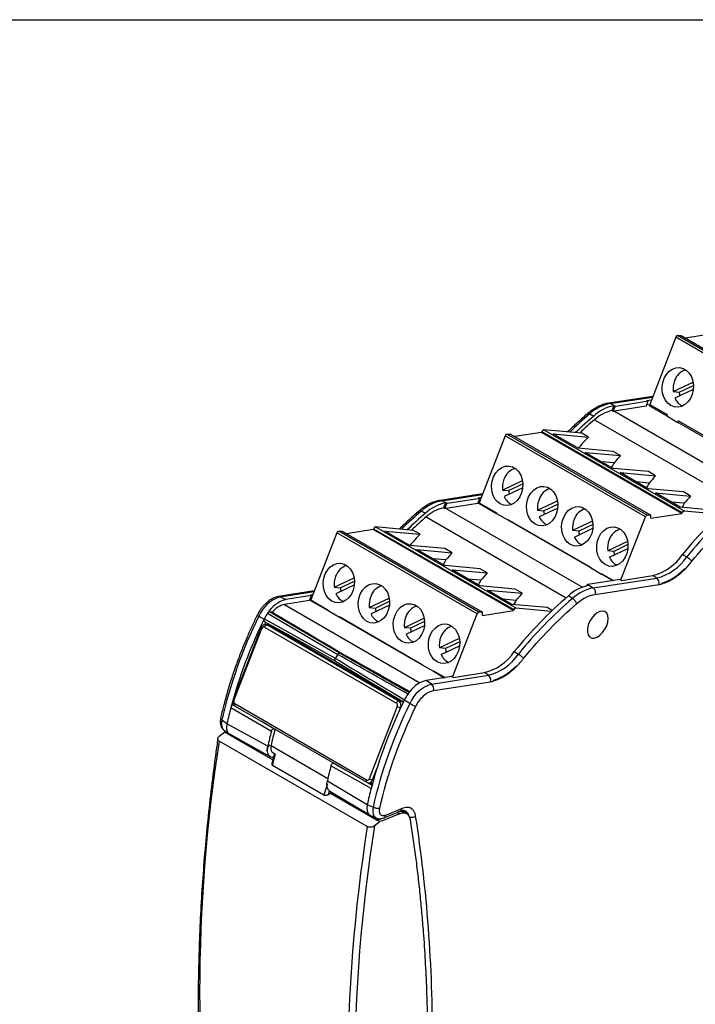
# Model space of a CAD drawing. Header units: millimetres. Extents: x 10 to 410, y 10 to 314.
# Tile 13 of 14: x 286 to 354, y 215 to 314. Entities that reach past the tile are written whole.
import ezdxf

# ---------------------------------------------------------------- set-up
doc = ezdxf.new("R2010")
doc.units = ezdxf.units.MM
doc.header["$LTSCALE"] = 1.5
doc.layers.add('TEXT', color=140, linetype='Continuous', lineweight=25)

msp = doc.modelspace()

# ---------------------------------------------------------------- linework, layer by layer
for p, q in [((351.927, 282.301), (349.302, 275.536)), ((366.069, 274.137), (351.927, 282.301)), ((366.257, 274.308), (352.115, 282.472)), ((352.115, 282.472), (352.466, 282.464)), ((352.466, 282.464), (366.608, 274.3)), ((355.605, 282.636), (352.903, 282.212)), ((351.664, 276.822), (353.672, 277.774)), ((353.695, 277.049), (351.839, 276.169)), ((352.276, 276.767), (353.709, 277.447)), ((349.613, 276.338), (345.139, 275.645)), ((345.319, 275.615), (349.589, 276.276)), ((351.664, 276.822), (352.276, 276.767)), ((345.878, 275.335), (345.319, 275.615)), ((345.67, 275.398), (345.48, 274.906)), ((345.622, 274.825), (345.817, 275.326)), ((345.67, 275.398), (345.817, 275.326)), ((348.946, 275.34), (345.744, 274.845)), ((349.14, 275.84), (345.878, 275.335)), ((348.946, 275.34), (349.14, 275.84)), ((349.289, 275.497), (348.989, 275.451)), ((348.996, 275.912), (349.477, 275.987)), ((349.14, 275.84), (348.996, 275.912)), ((349.274, 275.391), (351.019, 274.384)), ((349.302, 275.536), (351.07, 274.515)), ((343.251, 274.573), (343.653, 274.359)), ((345.744, 274.845), (359.496, 266.906)), ((351.07, 274.515), (351.012, 274.366)), ((351.012, 274.366), (352.144, 273.713)), ((343.741, 273.989), (357.856, 265.841)), ((352.144, 273.713), (352.201, 273.862)), ((352.144, 273.713), (352.173, 273.718)), ((352.173, 273.718), (360.494, 268.914)), ((352.201, 273.862), (360.545, 269.045)), ((334.722, 272.368), (332.097, 265.603)), ((348.864, 264.204), (334.722, 272.368)), ((349.052, 264.376), (334.909, 272.54)), ((334.909, 272.54), (335.26, 272.532)), ((335.26, 272.532), (349.402, 264.368)), ((338.4, 272.703), (335.697, 272.279)), ((338.4, 272.703), (338.435, 272.795)), ((352.542, 264.539), (338.4, 272.703)), ((338.435, 272.795), (352.577, 264.63)), ((338.628, 272.966), (352.771, 264.802)), ((342.454, 272.624), (338.628, 272.966)), ((339.57, 272.557), (343.119, 272.24)), ((342.077, 271.109), (339.57, 272.557)), ((343.119, 272.24), (342.454, 272.624)), ((345.627, 270.792), (342.077, 271.109)), ((342.802, 270.691), (346.352, 270.374)), ((345.613, 269.068), (342.802, 270.691)), ((346.352, 270.374), (345.627, 270.792)), ((345.717, 269.637), (344.428, 269.753)), ((349.162, 268.751), (345.613, 269.068)), ((346.338, 268.65), (349.887, 268.333)), ((349.148, 267.027), (346.338, 268.65)), ((349.887, 268.333), (349.162, 268.751)), ((334.458, 266.889), (336.466, 267.842)), ((336.49, 267.117), (334.633, 266.236)), ((335.071, 266.835), (336.503, 267.514)), ((349.252, 267.596), (347.963, 267.712)), ((332.449, 266.511), (328.168, 265.849)), ((328.348, 265.818), (332.425, 266.449)), ((332.025, 266.115), (332.313, 266.16)), ((332.169, 266.043), (332.025, 266.115)), ((334.458, 266.889), (335.071, 266.835)), ((352.698, 266.71), (349.148, 267.027)), ((349.873, 266.609), (353.423, 266.292)), ((352.381, 265.161), (349.873, 266.609)), ((353.423, 266.292), (352.698, 266.71)), ((328.908, 265.538), (328.348, 265.818)), ((328.7, 265.601), (328.509, 265.109)), ((328.652, 265.028), (328.846, 265.529)), ((328.7, 265.601), (328.846, 265.529)), ((331.975, 265.544), (328.774, 265.048)), ((332.169, 266.043), (328.908, 265.538)), ((331.975, 265.544), (332.169, 266.043)), ((332.123, 265.67), (332.018, 265.654)), ((332.082, 265.56), (333.848, 264.541)), ((332.097, 265.603), (333.865, 264.583)), ((337.994, 264.848), (340.002, 265.801)), ((338.606, 264.794), (340.039, 265.473)), ((352.788, 265.555), (351.499, 265.67)), ((355.93, 264.844), (352.381, 265.161)), ((326.273, 264.771), (326.676, 264.557)), ((326.764, 264.187), (340.88, 256.039)), ((328.774, 265.048), (342.526, 257.109)), ((333.865, 264.583), (333.848, 264.539)), ((333.848, 264.539), (334.979, 263.886)), ((337.994, 264.848), (338.606, 264.794)), ((340.025, 265.076), (338.169, 264.195)), ((346.39, 257.828), (348.864, 264.204)), ((349.402, 264.368), (349.052, 264.376)), ((349.402, 264.046), (352.542, 264.539)), ((349.402, 264.046), (349.402, 264.368)), ((352.577, 264.63), (352.542, 264.539)), ((352.771, 264.802), (356.367, 264.48)), ((321.658, 263.169), (335.8, 255.005)), ((325.483, 262.827), (321.658, 263.169)), ((334.979, 263.886), (334.996, 263.93)), ((334.979, 263.886), (334.982, 263.886)), ((334.982, 263.886), (343.324, 259.071)), ((334.996, 263.93), (343.34, 259.113)), ((343.537, 263.76), (341.529, 262.807)), ((343.574, 263.432), (342.142, 262.753)), ((317.751, 262.571), (315.126, 255.806)), ((331.893, 254.407), (317.751, 262.571)), ((332.081, 254.579), (317.939, 262.743)), ((317.939, 262.743), (318.29, 262.735)), ((318.29, 262.735), (332.432, 254.571)), ((321.429, 262.907), (318.727, 262.482)), ((321.429, 262.907), (321.465, 262.998)), ((335.571, 254.742), (321.429, 262.907)), ((321.465, 262.998), (335.607, 254.834)), ((322.599, 262.76), (326.149, 262.443)), ((325.107, 261.313), (322.599, 262.76)), ((326.149, 262.443), (325.483, 262.827)), ((342.142, 262.753), (341.529, 262.807)), ((341.704, 262.154), (343.561, 263.035)), ((328.656, 260.995), (325.107, 261.313)), ((347.073, 261.719), (345.065, 260.766)), ((347.11, 261.391), (345.677, 260.712)), ((325.831, 260.894), (329.381, 260.577)), ((328.642, 259.272), (325.831, 260.894)), ((329.381, 260.577), (328.656, 260.995)), ((345.677, 260.712), (345.065, 260.766)), ((345.24, 260.113), (347.097, 260.994)), ((352.613, 260.399), (353.032, 260.149)), ((328.746, 259.84), (327.457, 259.956)), ((332.192, 258.954), (328.642, 259.272)), ((329.367, 258.853), (332.917, 258.536)), ((332.178, 257.23), (329.367, 258.853)), ((332.917, 258.536), (332.192, 258.954)), ((343.34, 259.113), (343.323, 259.069)), ((343.323, 259.069), (344.454, 258.416)), ((344.454, 258.416), (344.471, 258.46)), ((344.454, 258.416), (344.457, 258.417)), ((344.457, 258.417), (345.583, 257.766)), ((344.471, 258.46), (345.653, 257.777)), ((346.45, 257.788), (349.602, 258.275)), ((350.002, 258.013), (349.602, 258.275)), ((317.488, 257.093), (319.496, 258.045)), ((319.519, 257.32), (317.663, 256.439)), ((318.1, 257.038), (319.533, 257.717)), ((332.282, 257.799), (330.993, 257.915)), ((335.727, 256.913), (332.178, 257.23)), ((342.938, 257.236), (342.988, 257.365)), ((342.988, 257.365), (343.05, 257.374)), ((343.125, 257.273), (342.988, 257.365)), ((346.311, 257.879), (343.05, 257.374)), ((343.05, 257.374), (343.588, 257.02)), ((343.588, 257.02), (350.002, 258.013)), ((343.8, 256.374), (350.215, 257.367)), ((346.311, 257.879), (346.45, 257.788)), ((315.478, 256.714), (311.865, 256.155)), ((312.044, 256.124), (315.454, 256.652)), ((315.202, 256.247), (312.603, 255.844)), ((315.008, 255.747), (315.202, 256.247)), ((315.058, 256.319), (315.342, 256.363)), ((315.058, 256.319), (315.202, 256.247)), ((317.488, 257.093), (318.1, 257.038)), ((332.903, 256.812), (336.452, 256.495)), ((335.41, 255.364), (332.903, 256.812)), ((336.452, 256.495), (335.727, 256.913)), ((341.513, 255.973), (341.101, 256.229)), ((312.044, 256.124), (312.603, 255.844)), ((315.008, 255.747), (312.471, 255.355)), ((312.471, 255.355), (326.137, 247.465)), ((315.152, 255.873), (315.051, 255.857)), ((315.112, 255.763), (316.878, 254.744)), ((315.126, 255.806), (316.894, 254.786)), ((321.023, 255.052), (323.031, 256.004)), ((323.055, 255.279), (321.198, 254.398)), ((321.635, 254.997), (323.068, 255.676)), ((335.817, 255.758), (334.528, 255.874)), ((338.96, 255.047), (335.41, 255.364)), ((309.866, 254.544), (309.736, 254.285)), ((310.773, 254.481), (317.846, 250.311)), ((318.043, 250.441), (310.967, 254.606)), ((311.253, 254.58), (310.967, 254.606)), ((316.894, 254.786), (316.877, 254.742)), ((316.877, 254.742), (318.009, 254.089)), ((321.023, 255.052), (321.635, 254.997)), ((329.42, 248.033), (331.893, 254.407)), ((332.432, 254.571), (332.081, 254.579)), ((332.432, 254.25), (335.571, 254.742)), ((332.432, 254.25), (332.432, 254.571)), ((335.607, 254.834), (335.571, 254.742)), ((335.8, 255.005), (339.396, 254.683)), ((339.469, 254.753), (338.96, 255.047)), ((309.883, 254.171), (310.409, 253.862)), ((310.435, 253.913), (310.409, 253.862)), ((317.606, 249.915), (310.435, 253.913)), ((310.608, 253.556), (310.497, 253.325)), ((310.575, 253.329), (310.565, 253.329)), ((310.873, 253.302), (310.575, 253.329)), ((324.001, 245.612), (310.707, 253.286)), ((310.707, 253.286), (311.008, 253.259)), ((311.008, 253.259), (324.301, 245.585)), ((318.009, 254.089), (318.025, 254.133)), ((318.009, 254.089), (318.011, 254.09)), ((318.011, 254.09), (326.353, 249.274)), ((318.025, 254.133), (326.369, 249.316)), ((326.567, 253.963), (324.559, 253.011)), ((324.734, 252.357), (326.59, 253.238)), ((326.604, 253.635), (325.171, 252.956)), ((310.121, 253.023), (307.292, 245.733)), ((307.372, 245.656), (310.201, 252.946)), ((310.121, 253.023), (310.12, 253.019)), ((310.466, 253.072), (323.759, 245.398)), ((325.171, 252.956), (324.559, 253.011)), ((330.102, 251.922), (328.094, 250.969)), ((330.139, 251.594), (328.707, 250.915)), ((318.258, 250.422), (318.043, 250.441)), ((318.043, 250.441), (325.036, 246.483)), ((328.707, 250.915), (328.094, 250.969)), ((328.269, 250.316), (330.126, 251.197)), ((335.643, 250.602), (336.061, 250.352)), ((326.369, 249.316), (326.352, 249.272)), ((326.352, 249.272), (327.484, 248.619)), ((327.484, 248.619), (327.501, 248.663)), ((327.484, 248.619), (327.486, 248.62)), ((327.486, 248.62), (328.613, 247.969)), ((327.501, 248.663), (328.683, 247.98)), ((329.483, 247.991), (332.631, 248.479)), ((333.031, 248.216), (332.631, 248.479)), ((329.344, 248.083), (326.745, 247.68)), ((327.284, 247.327), (326.745, 247.68)), ((327.284, 247.327), (333.031, 248.216)), ((327.497, 246.68), (333.245, 247.57)), ((329.483, 247.991), (329.344, 248.083)), ((307.292, 245.733), (307.292, 245.729)), ((320.754, 237.652), (307.461, 245.326)), ((324.301, 245.585), (324.001, 245.612)), ((325.122, 245.373), (324.551, 245.698)), ((307.068, 244.963), (311.153, 242.567)), ((307.362, 245.215), (307.323, 245.219)), ((307.416, 245.164), (307.323, 245.219)), ((307.489, 245.096), (320.782, 237.422)), ((323.848, 245.068), (321.019, 237.778)), ((324.105, 244.766), (324.178, 244.952)), ((324.178, 244.952), (324.192, 244.951)), ((306.675, 243.334), (306.164, 243.7)), ((310.788, 241.051), (306.675, 243.334)), ((311.408, 242.822), (310.171, 243.548)), ((305.899, 242.058), (306.44, 242.493)), ((306.44, 242.493), (306.567, 242.548)), ((306.704, 242.341), (306.44, 242.493)), ((306.799, 242.382), (306.704, 242.341)), ((306.704, 242.341), (311.289, 239.694)), ((306.917, 242.298), (311.071, 239.988)), ((311.408, 242.822), (311.431, 242.82)), ((320.82, 232.949), (305.887, 241.569)), ((307.246, 242.115), (307.16, 242.078)), ((311.117, 241.118), (316.849, 237.809)), ((311.461, 240.326), (311.189, 239.327)), ((311.262, 239.152), (311.572, 240.289)), ((311.296, 240.416), (311.46, 240.321)), ((317.418, 239.353), (317.442, 239.351)), ((317.418, 239.353), (318.643, 238.657)), ((311.262, 239.152), (316.455, 236.154)), ((321.21, 236.799), (317.163, 239.097)), ((321.349, 237.662), (321.762, 238.726)), ((316.798, 237.581), (320.818, 235.17)), ((320.896, 237.377), (321.302, 237.147)), ((320.951, 237.368), (321.346, 237.333)), ((321.443, 237.654), (321.349, 237.662)), ((316.824, 237.257), (316.455, 236.154)), ((316.9, 236.208), (317.02, 236.566)), ((316.9, 236.208), (317.098, 236.341)), ((317.055, 236.533), (321.116, 234.101)), ((317.229, 236.429), (317.098, 236.341)), ((317.098, 236.341), (321.835, 233.606)), ((317.554, 236.234), (317.426, 236.1)), ((317.505, 236.105), (317.574, 236.176)), ((317.574, 236.176), (317.686, 236.111)), ((320.818, 235.17), (321.404, 234.903)), ((322.495, 233.832), (324.162, 234.524)), ((324.323, 234.781), (322.657, 234.09)), ((323.823, 234.383), (324.072, 234.24)), ((324.535, 234.374), (324.454, 234.403)), ((324.82, 234.226), (324.529, 234.394)), ((324.62, 234.556), (324.656, 234.547)), ((322.02, 233.755), (321.758, 233.651)), ((321.835, 233.606), (322.227, 233.762)), ((322.098, 233.454), (321.835, 233.606)), ((321.958, 233.759), (321.964, 233.733))]:
    msp.add_line(p, q)
at = {"flags": 128}
for points in [[(351.423, 275.425), (351.116, 275.662), (350.863, 275.985), (350.679, 276.376), (350.573, 276.814), (350.551, 277.275), (350.615, 277.735), (350.759, 278.168), (350.978, 278.552), (351.259, 278.866), (351.587, 279.092), (351.944, 279.219), (352.311, 279.239), (352.668, 279.152), (352.997, 278.963), (353.278, 278.681), (353.498, 278.321), (353.644, 277.904), (353.708, 277.452), (353.688, 276.988), (353.583, 276.538), (353.4, 276.127), (353.149, 275.776), (352.842, 275.504), (352.497, 275.326), (352.133, 275.252), (351.768, 275.286), (351.423, 275.425)], [(334.218, 265.492), (333.91, 265.73), (333.658, 266.053), (333.474, 266.444), (333.368, 266.881), (333.346, 267.343), (333.409, 267.802), (333.554, 268.236), (333.773, 268.62), (334.053, 268.933), (334.381, 269.159), (334.738, 269.286), (335.105, 269.307), (335.463, 269.22), (335.791, 269.03), (336.073, 268.748), (336.293, 268.389), (336.439, 267.972), (336.503, 267.519), (336.482, 267.055), (336.378, 266.606), (336.195, 266.194), (335.943, 265.843), (335.637, 265.572), (335.292, 265.394), (334.927, 265.32), (334.563, 265.353), (334.218, 265.492)], [(337.753, 263.451), (337.446, 263.689), (337.194, 264.012), (337.009, 264.403), (336.904, 264.84), (336.882, 265.302), (336.945, 265.761), (337.089, 266.195), (337.308, 266.579), (337.589, 266.892), (337.917, 267.118), (338.274, 267.245), (338.641, 267.266), (338.998, 267.179), (339.327, 266.989), (339.608, 266.707), (339.828, 266.348), (339.974, 265.931), (340.039, 265.478), (340.018, 265.014), (339.913, 264.565), (339.73, 264.153), (339.479, 263.802), (339.172, 263.531), (338.828, 263.353), (338.463, 263.279), (338.098, 263.312), (337.753, 263.451)], [(341.289, 261.41), (340.982, 261.648), (340.729, 261.971), (340.545, 262.361), (340.439, 262.799), (340.417, 263.261), (340.48, 263.72), (340.625, 264.154), (340.844, 264.538), (341.125, 264.851), (341.452, 265.077), (341.809, 265.204), (342.177, 265.225), (342.534, 265.138), (342.862, 264.948), (343.144, 264.666), (343.364, 264.307), (343.51, 263.89), (343.574, 263.437), (343.553, 262.973), (343.449, 262.524), (343.266, 262.112), (343.014, 261.761), (342.708, 261.49), (342.363, 261.312), (341.999, 261.238), (341.634, 261.271), (341.289, 261.41)], [(344.824, 259.369), (344.517, 259.607), (344.265, 259.93), (344.081, 260.32), (343.975, 260.758), (343.953, 261.22), (344.016, 261.679), (344.161, 262.113), (344.379, 262.497), (344.66, 262.81), (344.988, 263.036), (345.345, 263.163), (345.712, 263.184), (346.069, 263.097), (346.398, 262.907), (346.679, 262.625), (346.899, 262.266), (347.045, 261.849), (347.11, 261.396), (347.089, 260.932), (346.984, 260.483), (346.801, 260.071), (346.55, 259.72), (346.243, 259.449), (345.899, 259.271), (345.534, 259.197), (345.169, 259.23), (344.824, 259.369)], [(317.247, 255.695), (316.94, 255.933), (316.688, 256.256), (316.503, 256.647), (316.397, 257.085), (316.375, 257.546), (316.439, 258.005), (316.583, 258.439), (316.802, 258.823), (317.083, 259.136), (317.411, 259.362), (317.768, 259.489), (318.135, 259.51), (318.492, 259.423), (318.821, 259.233), (319.102, 258.951), (319.322, 258.592), (319.468, 258.175), (319.532, 257.722), (319.512, 257.259), (319.407, 256.809), (319.224, 256.397), (318.973, 256.046), (318.666, 255.775), (318.321, 255.597), (317.957, 255.523), (317.592, 255.556), (317.247, 255.695)], [(320.783, 253.654), (320.475, 253.892), (320.223, 254.215), (320.039, 254.606), (319.933, 255.043), (319.911, 255.505), (319.974, 255.964), (320.119, 256.398), (320.338, 256.782), (320.618, 257.095), (320.946, 257.321), (321.303, 257.448), (321.67, 257.469), (322.028, 257.382), (322.356, 257.192), (322.638, 256.91), (322.858, 256.551), (323.004, 256.134), (323.068, 255.681), (323.047, 255.218), (322.943, 254.768), (322.76, 254.356), (322.508, 254.005), (322.202, 253.734), (321.857, 253.556), (321.492, 253.482), (321.128, 253.515), (320.783, 253.654)], [(324.318, 251.613), (324.011, 251.851), (323.759, 252.174), (323.574, 252.565), (323.469, 253.002), (323.447, 253.464), (323.51, 253.923), (323.654, 254.357), (323.873, 254.741), (324.154, 255.054), (324.482, 255.28), (324.839, 255.407), (325.206, 255.428), (325.563, 255.341), (325.892, 255.151), (326.173, 254.869), (326.393, 254.51), (326.539, 254.093), (326.603, 253.64), (326.583, 253.177), (326.478, 252.727), (326.295, 252.315), (326.044, 251.964), (325.737, 251.693), (325.393, 251.515), (325.028, 251.441), (324.663, 251.474), (324.318, 251.613)], [(345.126, 253.939), (345.087, 254.247), (344.971, 254.486), (344.789, 254.64), (344.553, 254.696), (344.281, 254.651), (343.993, 254.507), (343.71, 254.276), (343.454, 253.974), (343.242, 253.625), (343.092, 253.253), (343.014, 252.887), (343.014, 252.553), (343.092, 252.277), (343.242, 252.079), (343.454, 251.973), (343.71, 251.968), (343.993, 252.063), (344.281, 252.252), (344.553, 252.521), (344.789, 252.85), (344.971, 253.214), (345.087, 253.586), (345.126, 253.939)], [(310.438, 253.652), (313.909, 251.71), (317.604, 249.643)], [(310.707, 253.286), (310.635, 253.317), (310.575, 253.329)], [(327.854, 249.572), (327.547, 249.81), (327.294, 250.133), (327.11, 250.524), (327.004, 250.961), (326.982, 251.423), (327.045, 251.882), (327.19, 252.316), (327.409, 252.7), (327.69, 253.013), (328.017, 253.239), (328.374, 253.366), (328.741, 253.387), (329.099, 253.3), (329.427, 253.11), (329.709, 252.828), (329.929, 252.469), (330.075, 252.052), (330.139, 251.599), (330.118, 251.135), (330.014, 250.686), (329.831, 250.274), (329.579, 249.923), (329.273, 249.652), (328.928, 249.474), (328.564, 249.4), (328.199, 249.433), (327.854, 249.572)], [(317.602, 249.645), (320.982, 247.631), (324.482, 245.546)], [(307.462, 245.121), (307.474, 245.108), (307.489, 245.096)], [(306.365, 242.692), (306.63, 242.503), (306.896, 242.313)], [(307.776, 241.82), (307.753, 241.77), (307.742, 241.742)], [(320.782, 237.422), (320.767, 237.433), (320.749, 237.457), (320.737, 237.487), (320.731, 237.523), (320.732, 237.564), (320.74, 237.608), (320.754, 237.652)], [(321.148, 234.087), (321.452, 233.948), (321.755, 233.809)]]:
    msp.add_lwpolyline(points, dxfattribs=at)
for centre, radius, start, end in [((352.161, 282.233), 0.244, 100.94265, 163.90389), ((353.41, 277.392), 1.689, 106.5401, 161.49595), ((354.021, 277.078), 2.371, 158.96913, 186.19103), ((353.258, 276.76), 1.538, 202.61754, 244.79043), ((354.51, 277.008), 2.247, 186.16182, 194.74966), ((346.101, 271.489), 4.2, 100.72521, 132.73779), ((346.556, 271.199), 4.291, 101.90953, 132.57008), ((346.234, 272.749), 2.61, 97.83854, 99.21091), ((349.659, 275.391), 0.385, 157.88295, 179.90903), ((369.736, 243.646), 40.718, 130.57664, 134.41223), ((370.092, 243.484), 40.648, 130.57392, 134.08651), ((343.123, 274.412), 0.206, 51.6554, 118.076), ((346.371, 271.108), 3.902, 103.21098, 132.39252), ((346.066, 272.495), 2.371, 97.80769, 100.79797), ((369.578, 243.811), 39.728, 130.56866, 133.47108), ((352.558, 273.717), 0.385, 157.88295, 179.90903), ((334.956, 272.301), 0.244, 100.94265, 163.90389), ((338.664, 272.731), 0.237, 98.60067, 164.5265), ((336.204, 267.46), 1.689, 106.5401, 161.49595), ((336.816, 267.145), 2.371, 158.96913, 186.19103), ((336.053, 266.828), 1.538, 202.61754, 244.79043), ((337.291, 267.073), 2.233, 186.13793, 195.51178), ((339.74, 265.419), 1.689, 106.5401, 161.49595), ((329.132, 261.686), 4.206, 100.74045, 132.82548), ((329.588, 261.396), 4.297, 101.92399, 132.65712), ((329.403, 261.305), 3.908, 103.22469, 132.4796), ((329.264, 262.952), 2.61, 97.83856, 99.2109), ((332.528, 265.436), 0.462, 158.7468, 164.38494), ((340.351, 265.104), 2.371, 158.96913, 186.19103), ((386.805, 232.698), 44.005, 130.75421, 140.98634), ((387.188, 232.475), 43.96, 130.75418, 140.98535), ((352.771, 233.844), 40.726, 130.58939, 134.41196), ((353.127, 233.681), 40.656, 130.58669, 134.08627), ((352.612, 234.009), 39.735, 130.58034, 133.47091), ((329.096, 262.699), 2.371, 97.80765, 100.79808), ((339.588, 264.787), 1.538, 202.61754, 244.79043), ((340.826, 265.032), 2.233, 186.13793, 195.51178), ((343.275, 263.378), 1.689, 106.5401, 161.49595), ((349.098, 264.137), 0.244, 100.94265, 163.90389), ((352.806, 264.567), 0.237, 98.60067, 164.5265), ((321.693, 262.934), 0.237, 98.60067, 164.5265), ((335.427, 263.762), 0.462, 158.7468, 164.38494), ((343.887, 263.063), 2.371, 158.96913, 186.19103), ((317.985, 262.504), 0.244, 100.94265, 163.90389), ((343.124, 262.746), 1.538, 202.61754, 244.79043), ((344.366, 262.992), 2.237, 186.14733, 195.50238), ((346.811, 261.337), 1.689, 106.5401, 161.49595), ((347.422, 261.022), 2.371, 158.96913, 186.19103), ((347.902, 260.951), 2.237, 186.14733, 195.50238), ((348.344, 263.258), 5.139, 284.17256, 326.19446), ((348.736, 263.026), 5.17, 284.17102, 326.18727), ((319.234, 257.663), 1.689, 106.5401, 161.49595), ((346.659, 260.705), 1.538, 202.61754, 244.79043), ((319.845, 257.348), 2.371, 158.96913, 186.19103), ((344.902, 258.292), 0.462, 158.7468, 164.38494), ((322.769, 255.622), 1.689, 106.5401, 161.49595), ((344.012, 253.069), 4.297, 101.92399, 132.65712), ((349.63, 257.531), 0.609, 344.29636, 52.29866), ((319.082, 257.031), 1.538, 202.61754, 244.79043), ((320.32, 257.277), 2.233, 186.13793, 195.51178), ((369.839, 222.896), 44.011, 130.76654, 140.98602), ((344.372, 252.888), 4.206, 100.74045, 132.82548), ((313.009, 252.884), 3.381, 106.58814, 157.62539), ((313.376, 252.897), 3.047, 104.71114, 148.69539), ((312.973, 253.219), 2.194, 103.21843, 141.65193), ((311.907, 255.863), 0.295, 62.38262, 98.68529), ((315.557, 255.639), 0.462, 158.7468, 164.38495), ((323.381, 255.307), 2.371, 158.96913, 186.19103), ((326.305, 253.581), 1.689, 106.5401, 161.49595), ((370.222, 222.674), 43.966, 130.76649, 140.98497), ((309.993, 254.475), 0.323, 215.35347, 250.04713), ((314.67, 251.771), 4.746, 145.18402, 153.16171), ((322.618, 254.99), 1.538, 202.61754, 244.79043), ((323.856, 255.236), 2.233, 186.13793, 195.51178), ((332.127, 254.34), 0.244, 100.94265, 163.90389), ((335.836, 254.77), 0.237, 98.60067, 164.5265), ((351.844, 233.372), 46.833, 153.63352, 167.25936), ((353.271, 232.691), 47.805, 153.71409, 165.1251), ((310.752, 252.993), 0.297, 98.60067, 164.5265), ((318.456, 253.965), 0.462, 158.7468, 164.38495), ((326.916, 253.266), 2.371, 158.96913, 186.19103), ((310.25, 253.082), 0.144, 205.57822, 250.07675), ((326.153, 252.949), 1.538, 202.61754, 244.79043), ((327.395, 253.195), 2.237, 186.14733, 195.50238), ((329.84, 251.54), 1.689, 106.5401, 161.49595), ((330.452, 251.225), 2.371, 158.96913, 186.19103), ((329.689, 250.908), 1.538, 202.61754, 244.79043), ((330.931, 251.154), 2.237, 186.14733, 195.50238), ((331.373, 253.461), 5.139, 284.17234, 326.19345), ((331.765, 253.229), 5.17, 284.1709, 326.18668), ((327.931, 248.495), 0.462, 158.7468, 164.38495), ((327.518, 244.733), 3.047, 104.71114, 148.69539), ((328.249, 244.086), 3.381, 106.58815, 157.62539), ((326.911, 246.845), 0.609, 344.29637, 52.29865), ((332.659, 247.734), 0.609, 344.29638, 52.29864), ((328.812, 243.606), 4.746, 145.18402, 153.16171), ((307.421, 245.792), 0.144, 205.61568, 250.06278), ((307.656, 245.225), 0.22, 152.4739, 208.16174), ((367.413, 224.527), 47.805, 153.71409, 165.1251), ((367.083, 224.574), 46.833, 153.63353, 167.25936), ((324.045, 245.319), 0.297, 98.60067, 164.5265), ((323.682, 245.173), 0.543, 336.02383, 53.97678), ((328.79, 243.618), 4.721, 153.16197, 153.86314), ((327.191, 248.996), 4.172, 240.28023, 249.57051), ((347.256, 234.43), 41.546, 165.31345, 167.62518), ((324.323, 245.895), 0.954, 240.10954, 261.22207), ((351.289, 232.105), 41.478, 165.39134, 167.54545), ((351.082, 232.303), 40.925, 165.12075, 167.56101), ((467.954, 216.22), 164.037, 171.11046, 188.83001), ((357.3, 228.636), 41.478, 165.39134, 167.54545), ((320.953, 237.782), 0.414, 269.34093, 343.14197), ((321.495, 238.605), 0.954, 240.10954, 261.22207), ((361.398, 226.266), 41.546, 165.31345, 167.62518), ((482.886, 207.6), 164.037, 171.11046, 188.83001), ((483.196, 207.602), 163.646, 171.0613, 188.84811)]:
    msp.add_arc(centre, radius, start, end)
for centre, major_axis, ratio, start_param, end_param in [((416.53, 229.281), (364.107, -208.87), 0.010268, 1.77268, 1.773079), ((350.695, 252.098), (12.068, 27.213), 0.591515, 1.029394, 1.085402), ((354.678, 249.799), (10.314, 28.112), 0.59561, 0.9893, 1.025247), ((357.687, 248.062), (2.932, 31.409), 0.578071, 0.868824, 0.889051), ((358.214, 247.758), (10.314, 28.112), 0.59561, 0.9893, 1.025247), ((361.223, 246.021), (2.932, 31.409), 0.578071, 0.868824, 0.889051), ((361.749, 245.717), (10.314, 28.112), 0.59561, 0.9893, 1.025247), ((399.559, 219.484), (364.107, -208.87), 0.010268, 1.77268, 1.773079), ((364.759, 243.979), (2.932, 31.409), 0.578071, 0.868824, 0.88652), ((333.725, 242.301), (12.068, 27.213), 0.591515, 1.029394, 1.085402), ((337.708, 240.002), (10.314, 28.112), 0.59561, 0.9893, 1.025247), ((340.717, 238.265), (2.932, 31.409), 0.578071, 0.868824, 0.889051), ((341.243, 237.961), (10.314, 28.112), 0.59561, 0.9893, 1.025247), ((344.252, 236.224), (2.932, 31.409), 0.578071, 0.868824, 0.889051), ((344.779, 235.92), (10.314, 28.112), 0.59561, 0.9893, 1.025247), ((347.788, 234.183), (2.932, 31.409), 0.578071, 0.868824, 0.88652), ((412.411, 195.346), (178.293, -105.387), 0.002822, 4.110747, 4.157722), ((225.6, 303.19), (179.855, -101.359), 0.002708, 5.255135, 5.300206), ((755.644, 0.855), (2397.519, -1351.148), 0.002708, 4.531641, 4.531753)]:
    msp.add_ellipse(centre, major_axis=major_axis, ratio=ratio, start_param=start_param, end_param=end_param)
for points, knots in [([(345.142, 275.636), (345.068, 275.628), (344.842, 275.603), (344.457, 275.478), (343.999, 275.274), (343.551, 275.001), (343.226, 274.77), (343.058, 274.617), (343.028, 274.59)], [0, 0, 0, 0, 0.105802, 0.321015, 0.535245, 0.746878, 0.954537, 1, 1, 1, 1]), ([(345.319, 275.615), (345.271, 275.636), (345.211, 275.662), (345.154, 275.643), (345.142, 275.639)], [0, 0, 0, 0, 0.789791, 1, 1, 1, 1]), ([(343.027, 274.592), (342.687, 274.297), (342.01, 273.709), (341.348, 273.07), (341.019, 272.752)], [0, 0, 0, 0, 0.502338, 1, 1, 1, 1]), ([(328.172, 265.84), (328.097, 265.831), (327.871, 265.806), (327.487, 265.681), (327.028, 265.478), (326.581, 265.205), (326.254, 264.971), (326.083, 264.816), (326.051, 264.787)], [0, 0, 0, 0, 0.105466, 0.319996, 0.533545, 0.744506, 0.951506, 1, 1, 1, 1]), ([(328.348, 265.818), (328.301, 265.839), (328.24, 265.865), (328.183, 265.846), (328.171, 265.842)], [0, 0, 0, 0, 0.789791, 1, 1, 1, 1]), ([(326.05, 264.79), (325.712, 264.496), (325.037, 263.911), (324.378, 263.273), (324.049, 262.955)], [0, 0, 0, 0, 0.50078, 1, 1, 1, 1]), ([(326.053, 264.787), (326.055, 264.792), (326.072, 264.82), (326.148, 264.823), (326.231, 264.788), (326.273, 264.771)], [0, 0, 0, 0, 0.085386, 0.542693, 1, 1, 1, 1]), ([(353.032, 260.149), (353.049, 260.138), (353.084, 260.117), (353.144, 260.077), (353.21, 260.029), (353.283, 259.973), (353.358, 259.91), (353.431, 259.842), (353.5, 259.772), (353.532, 259.732), (353.549, 259.711)], [0, 0, 0, 0, 0.090056, 0.190106, 0.300145, 0.420171, 0.550175, 0.690154, 0.840098, 1, 1, 1, 1]), ([(352.806, 258.859), (352.753, 258.807), (352.648, 258.704), (352.489, 258.558), (352.329, 258.42), (352.169, 258.29), (352.009, 258.168), (351.848, 258.054), (351.687, 257.949), (351.526, 257.851), (351.364, 257.762), (351.202, 257.68), (351.039, 257.607), (350.877, 257.543), (350.714, 257.485), (350.606, 257.454), (350.551, 257.439)], [0, 0, 0, 0, 0.073209, 0.145605, 0.217317, 0.288475, 0.359217, 0.429678, 0.5, 0.570322, 0.640783, 0.711525, 0.782683, 0.854395, 0.926791, 1, 1, 1, 1]), ([(350.565, 257.532), (350.936, 257.634), (351.322, 257.811), (352.088, 258.301), (352.468, 258.612), (352.826, 258.977)], [0, 0, 0, 0, 0.5, 0.5, 1, 1, 1, 1]), ([(343.588, 257.02), (343.676, 256.963), (343.749, 256.861), (343.826, 256.623), (343.831, 256.489), (343.8, 256.374)], [0, 0, 0, 0, 0.5, 0.5, 1, 1, 1, 1]), ([(311.864, 256.145), (311.805, 256.138), (311.628, 256.116), (311.342, 256), (311.019, 255.821), (310.723, 255.596), (310.475, 255.363), (310.264, 255.125), (310.062, 254.864), (309.938, 254.661), (309.866, 254.544)], [0, 0, 0, 0, 0.078689, 0.232991, 0.381748, 0.519909, 0.654875, 0.753849, 0.858338, 1, 1, 1, 1]), ([(341.932, 255.431), (341.91, 255.52), (341.854, 255.628), (341.7, 255.827), (341.604, 255.917), (341.513, 255.973)], [0, 0, 0, 0, 0.5, 0.5, 1, 1, 1, 1]), ([(309.731, 254.287), (309.708, 254.242), (309.505, 253.839), (309.136, 253.044), (308.622, 251.888), (308.121, 250.67), (307.643, 249.409), (307.195, 248.118), (306.782, 246.804), (306.414, 245.479), (306.166, 244.501), (306.056, 243.97), (306.037, 243.88)], [0, 0, 0, 0, 0.013363, 0.118401, 0.230871, 0.348045, 0.468822, 0.592322, 0.717923, 0.845166, 0.973705, 1, 1, 1, 1]), ([(310.569, 253.329), (310.521, 253.328), (310.424, 253.325), (310.29, 253.256), (310.182, 253.152), (310.14, 253.063), (310.12, 253.019)], [0, 0, 0, 0, 0.258932, 0.514217, 0.762331, 1, 1, 1, 1]), ([(310.435, 253.913), (310.427, 253.897), (310.412, 253.865), (310.399, 253.815), (310.393, 253.768), (310.396, 253.725), (310.407, 253.689), (310.422, 253.664), (310.435, 253.655), (310.439, 253.653)], [0, 0, 0, 0, 0.1520955, 0.3085935, 0.4624485, 0.61718, 0.7682734, 0.9257684, 1, 1, 1, 1]), ([(311.008, 253.259), (310.966, 253.282), (310.923, 253.306), (310.875, 253.301), (310.873, 253.301)], [0, 0, 0, 0, 0.95546, 1, 1, 1, 1]), ([(310.466, 253.072), (310.419, 253.099), (310.365, 253.101), (310.265, 253.054), (310.224, 253.007), (310.201, 252.946)], [0, 0, 0, 0, 0.5, 0.5, 1, 1, 1, 1]), ([(336.061, 250.352), (336.079, 250.341), (336.115, 250.319), (336.176, 250.278), (336.243, 250.229), (336.316, 250.173), (336.39, 250.11), (336.463, 250.043), (336.53, 249.974), (336.562, 249.934), (336.578, 249.914)], [0, 0, 0, 0, 0.093035, 0.19521, 0.306523, 0.42697, 0.556547, 0.695249, 0.843068, 1, 1, 1, 1]), ([(317.649, 249.626), (317.639, 249.628), (317.62, 249.632), (317.596, 249.648), (317.578, 249.672), (317.565, 249.703), (317.56, 249.739), (317.562, 249.781), (317.57, 249.825), (317.584, 249.87), (317.599, 249.9), (317.606, 249.915)], [0, 0, 0, 0, 0.1111395, 0.2224115, 0.3336681, 0.4446017, 0.5552716, 0.6662174, 0.7774994, 0.8888096, 1, 1, 1, 1]), ([(317.606, 249.915), (318.764, 249.223), (321.087, 247.835), (323.411, 246.446), (324.577, 245.749)], [0, 0, 0, 0, 0.498364, 1, 1, 1, 1]), ([(335.836, 249.062), (335.783, 249.01), (335.678, 248.907), (335.518, 248.761), (335.359, 248.623), (335.199, 248.493), (335.038, 248.371), (334.877, 248.257), (334.716, 248.152), (334.555, 248.054), (334.393, 247.965), (334.231, 247.884), (334.069, 247.81), (333.906, 247.746), (333.743, 247.688), (333.635, 247.657), (333.581, 247.642)], [0, 0, 0, 0, 0.073209, 0.145605, 0.217317, 0.288475, 0.359217, 0.429678, 0.5, 0.570322, 0.640783, 0.711525, 0.782683, 0.854395, 0.926791, 1, 1, 1, 1]), ([(333.595, 247.736), (333.965, 247.837), (334.352, 248.014), (335.117, 248.504), (335.497, 248.816), (335.856, 249.18)], [0, 0, 0, 0, 0.5, 0.5, 1, 1, 1, 1]), ([(325.734, 245.087), (325.938, 245.503), (326.219, 245.88), (326.852, 246.453), (327.188, 246.632), (327.497, 246.68)], [0, 0, 0, 0, 0.5, 0.5, 1, 1, 1, 1]), ([(307.292, 245.729), (307.276, 245.674), (307.244, 245.563), (307.265, 245.382), (307.337, 245.22), (307.42, 245.154), (307.462, 245.121)], [0, 0, 0, 0, 0.244333, 0.492611, 0.744586, 1, 1, 1, 1]), ([(307.372, 245.656), (307.349, 245.596), (307.345, 245.527), (307.378, 245.403), (307.414, 245.354), (307.461, 245.326)], [0, 0, 0, 0, 0.5, 0.5, 1, 1, 1, 1]), ([(323.848, 245.068), (323.871, 245.128), (323.875, 245.197), (323.842, 245.321), (323.806, 245.371), (323.759, 245.398)], [0, 0, 0, 0, 0.5, 0.5, 1, 1, 1, 1]), ([(324.433, 245.441), (324.414, 245.474), (324.38, 245.534), (324.326, 245.569), (324.301, 245.585)], [0, 0, 0, 0, 0.543434, 1, 1, 1, 1]), ([(307.323, 245.219), (307.312, 245.219), (307.292, 245.219), (307.258, 245.208), (307.223, 245.189), (307.189, 245.164), (307.157, 245.131), (307.128, 245.093), (307.102, 245.052), (307.081, 245.008), (307.072, 244.978), (307.068, 244.963)], [0, 0, 0, 0, 0.111161, 0.22244, 0.333699, 0.444649, 0.555345, 0.666295, 0.777555, 0.888837, 1, 1, 1, 1]), ([(306.033, 243.879), (306.015, 243.762), (305.978, 243.523), (306.031, 243.181), (306.159, 242.879), (306.308, 242.746), (306.382, 242.68)], [0, 0, 0, 0, 0.237799, 0.48593, 0.741073, 1, 1, 1, 1]), ([(306.04, 243.879), (306.036, 243.874), (306.019, 243.847), (306.055, 243.782), (306.127, 243.728), (306.164, 243.7)], [0, 0, 0, 0, 0.1060728, 0.5530364, 1, 1, 1, 1]), ([(306.164, 243.7), (306.146, 243.606), (306.11, 243.418), (306.118, 243.161), (306.174, 242.942), (306.263, 242.776), (306.349, 242.712), (306.386, 242.685)], [0, 0, 0, 0, 0.2115628, 0.4232812, 0.6348476, 0.8461483, 1, 1, 1, 1]), ([(306.675, 243.334), (306.657, 243.236), (306.619, 243.043), (306.63, 242.785), (306.685, 242.568), (306.787, 242.405), (306.877, 242.31), (306.939, 242.288), (306.944, 242.286)], [0, 0, 0, 0, 0.206716, 0.407689, 0.602975, 0.792575, 0.982355, 1, 1, 1, 1]), ([(311.153, 242.567), (311.157, 242.581), (311.166, 242.611), (311.187, 242.655), (311.212, 242.697), (311.242, 242.735), (311.274, 242.767), (311.308, 242.793), (311.343, 242.811), (311.377, 242.822), (311.397, 242.822), (311.408, 242.822)], [0, 0, 0, 0, 0.111163, 0.222444, 0.333705, 0.444654, 0.555349, 0.666297, 0.777557, 0.888838, 1, 1, 1, 1]), ([(305.756, 241.83), (305.682, 241.325), (305.442, 239.689), (305.098, 236.944), (304.724, 233.597), (304.414, 230.274), (304.163, 226.976), (303.973, 223.706), (303.844, 220.464), (303.775, 217.253), (303.768, 214.075), (303.822, 210.931), (303.938, 207.822), (304.115, 204.751), (304.353, 201.72), (304.652, 198.728), (305.015, 195.78), (305.371, 193.276), (305.63, 191.774), (305.726, 191.222)], [0, 0, 0, 0, 0.027749, 0.089877, 0.152055, 0.214279, 0.276546, 0.338852, 0.401194, 0.46357, 0.525979, 0.588418, 0.650886, 0.713383, 0.775907, 0.838459, 0.901038, 0.963646, 1, 1, 1, 1]), ([(305.887, 241.569), (305.792, 241.624), (305.742, 241.71), (305.75, 241.89), (305.806, 241.984), (305.899, 242.058)], [0, 0, 0, 0, 0.5, 0.5, 1, 1, 1, 1]), ([(307.961, 241.717), (307.959, 241.714), (307.943, 241.689), (307.933, 241.661), (307.924, 241.637)], [0, 0, 0, 0, 0.136972, 1, 1, 1, 1]), ([(311.033, 241.19), (311.017, 241.18), (310.984, 241.159), (310.938, 241.119), (310.895, 241.076), (310.855, 241.028), (310.82, 240.979), (310.789, 240.928), (310.762, 240.878), (310.74, 240.828), (310.721, 240.779), (310.707, 240.733), (310.697, 240.689), (310.69, 240.648), (310.686, 240.61), (310.686, 240.586), (310.685, 240.574)], [0, 0, 0, 0, 0.089535, 0.176285, 0.260251, 0.341432, 0.419827, 0.495436, 0.56826, 0.638297, 0.705548, 0.770013, 0.83169, 0.890581, 0.946684, 1, 1, 1, 1]), ([(311.354, 239.933), (311.314, 239.931), (311.205, 239.926), (311.053, 239.986), (310.908, 240.107), (310.804, 240.284), (310.749, 240.508), (310.737, 240.766), (310.771, 240.956), (310.788, 241.051)], [0, 0, 0, 0, 0.088293, 0.240416, 0.39283, 0.54498, 0.697366, 0.848639, 1, 1, 1, 1]), ([(311.117, 241.118), (311.102, 240.98), (311.072, 240.705), (311.175, 240.472), (311.283, 240.436), (311.303, 240.429)], [0, 0, 0, 0, 0.449417, 0.898244, 1, 1, 1, 1]), ([(311.193, 239.326), (311.188, 239.313), (311.179, 239.286), (311.185, 239.246), (311.2, 239.208), (311.225, 239.176), (311.25, 239.16), (311.262, 239.152)], [0, 0, 0, 0, 0.194794, 0.413346, 0.619098, 0.813917, 1, 1, 1, 1]), ([(317.163, 239.097), (317.166, 239.108), (317.172, 239.13), (317.187, 239.163), (317.214, 239.217), (317.266, 239.287), (317.332, 239.333), (317.383, 239.353), (317.406, 239.353), (317.418, 239.353)], [0, 0, 0, 0, 0.0823095, 0.165369, 0.2509588, 0.5001016, 0.7492443, 0.8750474, 1, 1, 1, 1]), ([(317.06, 236.531), (317.013, 236.566), (316.915, 236.638), (316.815, 236.815), (316.759, 237.038), (316.748, 237.296), (316.781, 237.486), (316.798, 237.581)], [0, 0, 0, 0, 0.191311, 0.39396, 0.596922, 0.798402, 1, 1, 1, 1]), ([(320.754, 237.652), (320.801, 237.625), (320.855, 237.623), (320.955, 237.67), (320.996, 237.718), (321.019, 237.778)], [0, 0, 0, 0, 0.5, 0.5, 1, 1, 1, 1]), ([(320.784, 237.425), (320.82, 237.404), (320.872, 237.374), (320.931, 237.375), (320.949, 237.375)], [0, 0, 0, 0, 0.684145, 1, 1, 1, 1]), ([(316.455, 236.154), (316.465, 236.148), (316.487, 236.137), (316.526, 236.126), (316.569, 236.119), (316.616, 236.117), (316.685, 236.122), (316.788, 236.146), (316.858, 236.185), (316.9, 236.208)], [0, 0, 0, 0, 0.087242, 0.177602, 0.271773, 0.370365, 0.473912, 0.693478, 1, 1, 1, 1]), ([(317.686, 236.111), (317.678, 236.098), (317.66, 236.07), (317.651, 236.039), (317.646, 236.024)], [0, 0, 0, 0, 0.493517, 1, 1, 1, 1]), ([(320.818, 235.17), (320.802, 235.068), (320.772, 234.869), (320.792, 234.606), (320.852, 234.389), (320.953, 234.225), (321.057, 234.124), (321.135, 234.099), (321.157, 234.092)], [0, 0, 0, 0, 0.198523, 0.389874, 0.57411, 0.751226, 0.928173, 1, 1, 1, 1]), ([(321.404, 234.903), (321.388, 234.807), (321.358, 234.615), (321.373, 234.356), (321.431, 234.131), (321.536, 233.958), (321.643, 233.853), (321.723, 233.829), (321.744, 233.823)], [0, 0, 0, 0, 0.187018, 0.374174, 0.561195, 0.747982, 0.935391, 1, 1, 1, 1]), ([(322.078, 234.791), (322.039, 234.781), (321.965, 234.773), (321.844, 234.777), (321.747, 234.789), (321.649, 234.81), (321.556, 234.837), (321.472, 234.868), (321.425, 234.891), (321.404, 234.903)], [-0.000007, -0.000007, -0.000007, -0.000007, 0.249988, 0.37499, 0.499993, 0.624995, 0.749998, 0.875, 1.000003, 1.000003, 1.000003, 1.000003]), ([(322.657, 234.09), (322.607, 234.069), (322.509, 234.041), (322.372, 234.04), (322.274, 234.074), (322.206, 234.122), (322.161, 234.167), (322.124, 234.221), (322.083, 234.305), (322.051, 234.428), (322.046, 234.601), (322.063, 234.727), (322.078, 234.791)], [0, 0, 0, 0, 0.000213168, 0.000426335, 0.000639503, 0.000746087, 0.00085267, 0.000959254, 0.001065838, 0.001279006, 0.001492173, 0.001705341, 0.001705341, 0.001705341, 0.001705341]), ([(324.454, 234.403), (324.391, 234.433), (324.227, 234.512), (324.007, 234.445), (323.871, 234.403)], [0, 0, 0, 0, 0.3804903, 1, 1, 1, 1]), ([(324.542, 234.387), (324.478, 234.416), (324.35, 234.475), (324.195, 234.506), (324.106, 234.497), (324.095, 234.496)], [0, 0, 0, 0, 0.468491, 0.93569, 1, 1, 1, 1]), ([(324.159, 234.53), (324.17, 234.533), (324.222, 234.544), (324.289, 234.628), (324.312, 234.73), (324.323, 234.781)], [0, 0, 0, 0, 0.122651, 0.561326, 1, 1, 1, 1]), ([(324.161, 234.523), (324.254, 234.556), (324.435, 234.619), (324.562, 234.582), (324.624, 234.564)], [0, 0, 0, 0, 0.509363, 1, 1, 1, 1]), ([(325.7, 234.024), (325.686, 234.115), (325.655, 234.241), (325.594, 234.39), (325.539, 234.493), (325.475, 234.586), (325.403, 234.666), (325.323, 234.735), (325.205, 234.811), (325.039, 234.875), (324.743, 234.906), (324.495, 234.852), (324.323, 234.781)], [0, 0, 0, 0, 0.000361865, 0.000542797, 0.00072373, 0.000904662, 0.001085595, 0.001266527, 0.001447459, 0.001809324, 0.002171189, 0.002894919, 0.002894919, 0.002894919, 0.002894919]), ([(324.619, 234.342), (324.608, 234.383), (324.577, 234.498), (324.497, 234.555), (324.445, 234.591)], [0, 0, 0, 0, 0.358954, 1, 1, 1, 1]), ([(324.656, 234.547), (324.745, 234.484), (324.897, 234.376), (324.953, 234.157), (324.977, 234.066)], [0, 0, 0, 0, 0.583931, 1, 1, 1, 1]), ([(321.376, 233.983), (321.372, 233.977), (321.354, 233.95), (321.343, 233.919), (321.334, 233.895)], [0, 0, 0, 0, 0.210333, 1, 1, 1, 1]), ([(321.738, 233.817), (321.796, 233.796), (321.911, 233.755), (322.103, 233.742), (322.3, 233.763), (322.431, 233.809), (322.495, 233.832)], [0, 0, 0, 0, 0.253486, 0.506358, 0.755991, 1, 1, 1, 1]), ([(322.492, 233.839), (322.504, 233.841), (322.556, 233.852), (322.623, 233.937), (322.646, 234.039), (322.657, 234.09)], [0, 0, 0, 0, 0.1247634, 0.5623817, 1, 1, 1, 1]), ([(325.172, 233.633), (325.167, 233.661), (325.157, 233.717), (325.135, 233.796), (325.109, 233.871), (325.077, 233.941), (325.023, 234.037), (324.936, 234.145), (324.801, 234.245), (324.642, 234.308), (324.492, 234.324), (324.366, 234.317), (324.27, 234.301), (324.172, 234.277), (324.105, 234.252), (324.072, 234.24)], [0, 0, 0, 0, 0.050465, 0.100811, 0.151252, 0.202002, 0.253271, 0.375506, 0.498728, 0.625948, 0.752598, 0.814861, 0.876763, 0.938224, 1, 1, 1, 1]), ([(325.016, 233.95), (325.059, 233.928), (325.164, 233.893), (325.363, 233.887), (325.56, 233.936), (325.66, 233.994), (325.7, 234.024)], [0.0000038, 0.0000038, 0.0000038, 0.0000038, 0.2500665, 0.5001292, 0.7501919, 1.0000009, 1.0000009, 1.0000009, 1.0000009]), ([(326.934, 210.583), (326.933, 210.915), (326.932, 211.578), (326.923, 212.568), (326.908, 213.555), (326.887, 214.539), (326.859, 215.52), (326.804, 217.155), (326.698, 219.431), (326.527, 222.01), (326.342, 224.249), (326.159, 226.157), (325.951, 228.048), (325.718, 229.924), (325.461, 231.788), (325.269, 233.018), (325.172, 233.633)], [0, 0, 0, 0, 0.041311, 0.082605, 0.123894, 0.165192, 0.20651, 0.247862, 0.37253, 0.497275, 0.581021, 0.664659, 0.748284, 0.831989, 0.915864, 1, 1, 1, 1]), ([(321.538, 233.029), (321.442, 232.957), (321.315, 232.906), (321.049, 232.873), (320.915, 232.893), (320.82, 232.949)], [0, 0, 0, 0, 0.5, 0.5, 1, 1, 1, 1])]:
    msp.add_open_spline(points, degree=3, knots=knots)
for points in [[(353.549, 259.711), (355.23, 261.771), (357.033, 263.63), (358.908, 265.233)], [(352.806, 258.859), (353.066, 259.118), (353.315, 259.404), (353.549, 259.711)], [(352.826, 258.977), (352.822, 258.937), (352.816, 258.897), (352.806, 258.859)], [(350.215, 257.367), (350.326, 257.384), (350.438, 257.408), (350.551, 257.439)], [(350.551, 257.439), (350.558, 257.469), (350.563, 257.5), (350.565, 257.532)], [(341.932, 255.431), (342.552, 255.964), (343.203, 256.292), (343.8, 256.374)], [(336.578, 249.914), (338.257, 251.972), (340.059, 253.829), (341.932, 255.431)], [(310.773, 254.481), (310.801, 254.52), (310.868, 254.587), (310.938, 254.608), (310.967, 254.606)], [(317.846, 250.311), (317.759, 250.183), (317.679, 250.051), (317.606, 249.915)], [(318.043, 250.441), (318.013, 250.443), (317.942, 250.421), (317.873, 250.352), (317.846, 250.311)], [(324.915, 246.316), (322.558, 247.647), (320.202, 248.979), (317.846, 250.311)], [(335.836, 249.062), (336.096, 249.321), (336.345, 249.607), (336.578, 249.914)], [(335.856, 249.18), (335.852, 249.14), (335.845, 249.1), (335.836, 249.062)], [(333.245, 247.57), (333.355, 247.587), (333.467, 247.611), (333.581, 247.642)], [(333.581, 247.642), (333.588, 247.672), (333.592, 247.703), (333.595, 247.736)], [(322.078, 234.791), (322.829, 238.199), (324.07, 241.695), (325.734, 245.087)], [(322.098, 233.454), (321.911, 233.313), (321.724, 233.171), (321.538, 233.029)], [(324.072, 234.24), (323.414, 233.978), (322.756, 233.717), (322.098, 233.454)], [(327.417, 210.852), (327.417, 218.948), (326.843, 226.697), (325.7, 234.024)]]:
    msp.add_open_spline(points, degree=3)
at = {"layer": 'TEXT'}
msp.add_line((9.525, 314.325), (409.575, 314.325), dxfattribs=at)

doc.saveas('drawing.dxf')
